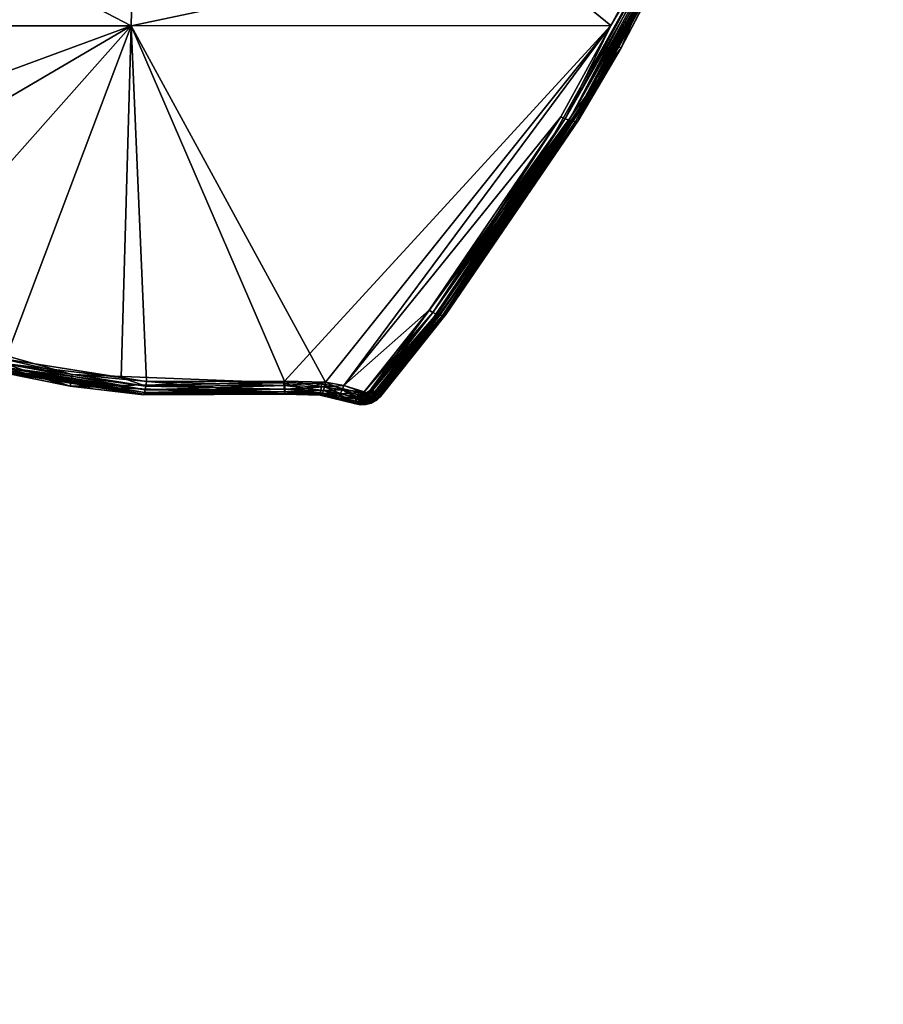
# Model space of a CAD drawing. Extents: x -0.129 to 0.129, y -0.197 to -0.001.
# Tile 10 of 11: x 0.053 to 0.128, y -0.151 to -0.067. Entities that reach past the tile are written whole.
import ezdxf

# ---------------------------------------------------------------- set-up
doc = ezdxf.new("R2010")
doc.units = 0
doc.layers.add('mesh', color=7, linetype='CONTINUOUS')

msp = doc.modelspace()

# ---------------------------------------------------------------- meshes
at = {"layer": 'mesh'}
mesh = msp.add_polyface(dxfattribs=at)
corners = [(0.123254, -0.019422, 0.569091), (0.064356, -0.000677, 0.579702), (0.127052, -0.000677, 0.573668), (0.06374, -0.034301, 0.570159), (0.117336, -0.038707, 0.56378), (0.109483, -0.057362, 0.558023), (0.118694, -0.03428, 0.564999), (0.104151, -0.067145, 0.554668), (0.082478, -0.002606, 0.573101), (0.115288, -0.002606, 0.569821), (0.111897, -0.001564, 0.570211), (0.082478, -0.000677, 0.573101), (0.123598, -0.000677, 0.568816), (0.11899, -0.038759, 0.561896), (0.119987, -0.035951, 0.444562), (0.111762, -0.056088, 0.43733), (0.112587, -0.043827, 0.441733), (0.114587, -0.041432, 0.442594), (0.108543, -0.038758, 0.443554), (0.107324, -0.05571, 0.437466), (0.108179, -0.056088, 0.43733), (0.115464, -0.0451, 0.441276), (0.11775, -0.038817, 0.56364), (0.118132, -0.038889, 0.563411), (0.109872, -0.057501, 0.557875), (0.118462, -0.03892, 0.563105), (0.110233, -0.0576, 0.557644), (0.118723, -0.038907, 0.562738), (0.110547, -0.057653, 0.557341), (0.118902, -0.038853, 0.562328), (0.110799, -0.057658, 0.556982), (0.110979, -0.057615, 0.556583), (-0.123834, -0.001378, -0.530182), (0.127542, -0.001577, 0.456906), (0.123598, -0.001573, 0.456908), (0.108543, -0.038758, -0.516758), (0.100879, -0.056088, -0.510535), (0.114587, -0.041432, -0.515798), (0.112587, -0.043827, -0.514938), (0.115464, -0.0451, -0.514481), (0.118902, -0.038853, -0.635532), (0.111075, -0.057525, -0.629368), (0.11899, -0.038759, -0.6351), (0.118723, -0.038907, -0.635942), (0.110979, -0.057615, -0.629787), (0.118462, -0.03892, -0.63631), (0.110799, -0.057658, -0.630186), (0.118132, -0.038889, -0.636616), (0.110547, -0.057653, -0.630546), (0.11775, -0.038817, -0.636844), (0.110233, -0.0576, -0.630848), (0.117336, -0.038707, -0.636985), (0.109872, -0.057501, -0.631079), (0.111897, -0.001564, -0.643416), (0.082478, -0.000677, -0.646306), (0.123598, -0.000677, -0.64202), (0.082478, -0.002606, -0.646306), (0.115288, -0.002606, -0.643026), (0.041215, -0.002606, -0.648879), (0.06374, -0.034301, -0.643364), (0.118694, -0.03428, -0.638204), (0.123254, -0.019422, -0.642295), (0.109483, -0.057362, -0.631228), (0.127052, -0.000677, -0.646872), (0.064356, -0.000677, -0.652907), (0.041215, -0.000677, -0.648879), (0.111762, -0.056088, -0.621628), (0.111762, -0.056088, -0.510535), (0.119987, -0.035951, -0.517766), (0.108179, -0.056088, -0.510535), (0.107324, -0.05571, -0.51067)]
mesh.append_faces([[corners[k] for k in face] for face in [(0, 1, 2, 2), (0, 3, 1, 1), (3, 4, 5, 5), (3, 6, 4, 4), (0, 6, 3, 3), (5, 7, 3, 3), (8, 9, 10, 10), (10, 11, 8, 8), (10, 12, 11, 11), (13, 14, 15, 15), (11, 2, 1, 1), (12, 2, 11, 11), (16, 17, 18, 18), (19, 16, 18, 18), (20, 21, 16, 16), (21, 15, 14, 14), (20, 15, 21, 21), (22, 5, 4, 4), (23, 24, 22, 22), (25, 26, 23, 23), (27, 28, 25, 25), (29, 30, 27, 27), (13, 31, 29, 29), (32, 33, 34, 34), (18, 35, 36, 36), (17, 35, 18, 18), (17, 37, 35, 35), (16, 37, 17, 17), (16, 38, 37, 37), (21, 38, 16, 16), (21, 39, 38, 38), (40, 41, 42, 42), (43, 44, 40, 40), (45, 46, 43, 43), (47, 48, 45, 45), (49, 50, 47, 47), (51, 52, 49, 49), (53, 54, 55, 55), (56, 53, 57, 57), (56, 54, 53, 53), (58, 54, 56, 56), (59, 60, 61, 61), (59, 51, 60, 60), (62, 51, 59, 59), (61, 63, 64, 64), (64, 59, 61, 61), (54, 63, 55, 55), (54, 64, 63, 63), (65, 64, 54, 54), (66, 67, 68, 68), (42, 66, 68, 68), (41, 66, 42, 42), (35, 37, 38, 38), (67, 39, 68, 68), (69, 38, 39, 39), (70, 35, 38, 38)]])
mesh = msp.add_polyface(dxfattribs=at)
corners = [(0.023194, -0.015449, 0.658927), (0.023239, -0.015967, 0.577473), (0.021951, -0.016402, 0.658917), (0.023829, -0.015449, 0.577604), (0.02478, -0.014206, 0.577927), (0.021889, -0.016748, 0.577284), (0.020504, -0.017002, 0.658906), (0.022588, -0.016402, 0.577366), (0.020376, -0.017154, 0.577201), (0.018951, -0.017206, 0.658894), (0.021142, -0.017002, 0.577228), (0.018805, -0.017155, 0.577232), (0.017399, -0.017002, 0.658882), (0.01959, -0.017206, 0.577202), (0.017288, -0.016748, 0.577375), (0.015952, -0.016402, 0.658871), (0.018036, -0.017002, 0.577289), (0.014709, -0.015449, 0.658861), (0.015931, -0.015964, 0.577618), (0.015342, -0.015449, 0.577772), (0.016587, -0.016402, 0.577484), (0.018951, -0.011206, 0.658894), (-0.000125, -0.067175, 0.560327), (0.010775, -0.084398, 0.552971), (-0.000125, -0.08401, 0.553189), (0.014858, -0.084892, 0.552697), (0.062974, -0.067175, 0.558295), (0.028106, -0.087637, 0.551165), (0.040879, -0.092057, 0.548673), (-0.000125, -0.034301, 0.572217), (0.014386, -0.014206, 0.578132), (0.06374, -0.034301, 0.570159), (0.025377, -0.012759, 0.57831), (0.025578, -0.011206, 0.578728), (0.013783, -0.012759, 0.578539), (0.00039, -0.084057, 0.474538), (0.003128, -0.084095, 0.474723), (0.000225, -0.084055, -0.433016), (0.000225, -0.084055, 0.537709), (0.00289, -0.084089, 0.517283), (0.000225, -0.084055, 0.517465), (-0.000125, -0.067175, -0.633532), (-0.000125, -0.08401, -0.626394), (0.010775, -0.084398, -0.626175), (0.028106, -0.087637, -0.624369), (0.062974, -0.067175, -0.631499), (0.014858, -0.084892, -0.625901), (0.064356, -0.000677, -0.652907), (-0.000125, -0.034301, -0.645421), (0.06374, -0.034301, -0.643364)]
mesh.append_faces([[corners[k] for k in face] for face in [(0, 1, 2, 2), (0, 3, 1, 1), (4, 3, 0, 0), (2, 5, 6, 6), (2, 7, 5, 5), (1, 7, 2, 2), (6, 8, 9, 9), (6, 10, 8, 8), (5, 10, 6, 6), (9, 11, 12, 12), (9, 13, 11, 11), (8, 13, 9, 9), (12, 14, 15, 15), (12, 16, 14, 14), (11, 16, 12, 12), (17, 18, 19, 19), (15, 18, 17, 17), (15, 20, 18, 18), (14, 20, 15, 15), (21, 12, 15, 15), (21, 9, 12, 12), (21, 2, 6, 6), (22, 23, 24, 24), (22, 25, 23, 23), (26, 25, 22, 22), (26, 27, 25, 25), (28, 27, 26, 26), (11, 13, 29, 29), (29, 16, 11, 11), (29, 14, 16, 16), (20, 14, 29, 29), (29, 18, 20, 20), (29, 19, 18, 18), (30, 19, 29, 29), (31, 32, 33, 33), (4, 32, 31, 31), (31, 3, 4, 4), (31, 1, 3, 3), (7, 1, 31, 31), (31, 5, 7, 7), (31, 10, 5, 5), (29, 10, 31, 31), (29, 8, 10, 10), (13, 8, 29, 29), (34, 30, 29, 29), (29, 26, 22, 22), (31, 26, 29, 29), (35, 36, 37, 37), (38, 39, 40, 40), (41, 42, 43, 43), (41, 44, 45, 45), (41, 46, 44, 44), (43, 46, 41, 41), (47, 48, 49, 49), (49, 41, 45, 45), (48, 41, 49, 49)]])
mesh = msp.add_polyface(dxfattribs=at)
corners = [(0.06374, -0.034301, 0.570159), (0.104151, -0.067145, 0.554668), (0.062974, -0.067175, 0.558295), (0.100879, -0.056088, 0.43733), (0.107272, -0.056088, 0.548423), (0.107272, -0.056088, 0.43733), (0.108179, -0.056088, 0.43733), (0.111762, -0.056088, 0.548423), (0.111762, -0.056088, 0.43733), (0.108179, -0.056088, 0.548423), (0.110202, -0.056981, 0.548081), (0.105031, -0.069079, 0.543446), (0.111075, -0.057525, 0.556164), (0.11899, -0.038759, 0.561896), (0.107324, -0.05571, 0.437466), (0.108543, -0.038758, 0.443554), (0.112587, -0.043827, 0.441733), (0.11775, -0.038817, 0.56364), (0.109872, -0.057501, 0.557875), (0.109483, -0.057362, 0.558023), (0.118132, -0.038889, 0.563411), (0.110233, -0.0576, 0.557644), (0.118462, -0.03892, 0.563105), (0.110547, -0.057653, 0.557341), (0.118723, -0.038907, 0.562738), (0.110799, -0.057658, 0.556982), (0.118902, -0.038853, 0.562328), (0.110979, -0.057615, 0.556583), (0.108179, -0.056088, -0.510535), (0.108179, -0.056088, -0.621628), (0.110202, -0.056981, -0.621286), (0.107324, -0.05571, -0.51067), (0.1069, -0.058802, -0.620588), (0.107272, -0.056088, -0.621628), (0.107272, -0.056088, -0.510535), (0.1069, -0.058802, 0.547383), (0.100879, -0.056088, -0.510535), (0.118902, -0.038853, -0.635532), (0.110979, -0.057615, -0.629787), (0.111075, -0.057525, -0.629368), (0.118723, -0.038907, -0.635942), (0.110799, -0.057658, -0.630186), (0.118462, -0.03892, -0.63631), (0.110547, -0.057653, -0.630546), (0.118132, -0.038889, -0.636616), (0.110233, -0.0576, -0.630848), (0.11775, -0.038817, -0.636844), (0.109872, -0.057501, -0.631079), (0.117336, -0.038707, -0.636985), (0.109483, -0.057362, -0.631228), (0.06374, -0.034301, -0.643364), (0.062974, -0.067175, -0.631499), (0.105031, -0.069079, -0.616651), (0.111762, -0.056088, -0.621628), (0.111762, -0.056088, -0.510535), (0.115464, -0.0451, -0.514481), (0.112587, -0.043827, -0.514938), (0.108543, -0.038758, -0.516758), (0.100879, -0.056088, 0.548423), (0.100857, -0.056136, -0.621609)]
mesh.append_faces([[corners[k] for k in face] for face in [(0, 1, 2, 2), (3, 4, 5, 5), (6, 7, 8, 8), (6, 9, 7, 7), (10, 7, 9, 9), (10, 11, 7, 7), (12, 13, 7, 7), (11, 12, 7, 7), (13, 8, 7, 7), (3, 5, 14, 14), (14, 15, 3, 3), (6, 16, 14, 14), (17, 18, 19, 19), (20, 21, 18, 18), (22, 23, 21, 21), (24, 25, 23, 23), (26, 27, 25, 25), (13, 12, 27, 27), (10, 9, 6, 6), (28, 29, 30, 30), (6, 30, 10, 10), (6, 28, 30, 30), (14, 28, 6, 6), (14, 31, 28, 28), (32, 33, 34, 34), (5, 4, 35, 35), (34, 35, 32, 32), (34, 5, 35, 35), (31, 5, 34, 34), (31, 14, 5, 5), (15, 36, 3, 3), (37, 38, 39, 39), (40, 41, 38, 38), (42, 43, 41, 41), (44, 45, 43, 43), (46, 47, 45, 45), (48, 49, 47, 47), (50, 51, 49, 49), (39, 52, 53, 53), (29, 53, 30, 30), (29, 54, 53, 53), (29, 28, 54, 54), (31, 34, 36, 36), (28, 55, 54, 54), (31, 56, 28, 28), (36, 57, 31, 31), (3, 58, 4, 4), (58, 35, 4, 4), (58, 32, 35, 35), (58, 59, 32, 32), (3, 59, 58, 58), (3, 36, 59, 59), (59, 33, 32, 32), (59, 34, 33, 33), (59, 36, 34, 34)]])
mesh = msp.add_polyface(dxfattribs=at)
corners = [(0.099872, -0.074998, 0.551974), (0.081221, -0.098051, 0.543267), (0.104151, -0.067145, 0.554668), (0.098179, -0.078484, 0.539843), (0.105031, -0.069079, 0.543446), (0.110202, -0.056981, 0.548081), (0.084372, -0.098985, 0.53199), (0.104827, -0.068968, 0.552279), (0.111075, -0.057525, 0.556164), (0.101388, -0.075266, 0.550141), (0.100233, -0.075163, 0.551818), (0.110979, -0.057615, 0.556583), (0.088549, -0.09158, 0.545697), (0.10057, -0.075285, 0.551584), (0.08888, -0.091766, 0.545532), (0.100865, -0.075358, 0.551285), (0.08919, -0.091908, 0.545297), (0.101107, -0.07538, 0.550934), (0.089465, -0.092, 0.545002), (0.101284, -0.075349, 0.550547), (0.089694, -0.092038, 0.544659), (0.089866, -0.09202, 0.544283), (0.110799, -0.057658, 0.556982), (0.110547, -0.057653, 0.557341), (0.110233, -0.0576, 0.557644), (0.109872, -0.057501, 0.557875), (0.109483, -0.057362, 0.558023), (0.110202, -0.056981, -0.621286), (0.098179, -0.078484, -0.613048), (0.101284, -0.075349, -0.623751), (0.101388, -0.075266, -0.623346), (0.104827, -0.068968, -0.625484), (0.109872, -0.057501, -0.631079), (0.109483, -0.057362, -0.631228), (0.104151, -0.067145, -0.627872), (0.089975, -0.091947, -0.617095), (0.101107, -0.07538, -0.624139), (0.089866, -0.09202, -0.617488), (0.100865, -0.075358, -0.62449), (0.089694, -0.092038, -0.617864), (0.10057, -0.075285, -0.624789), (0.089465, -0.092, -0.618206), (0.100233, -0.075163, -0.625022), (0.08919, -0.091908, -0.618502), (0.099872, -0.074998, -0.625179), (0.08888, -0.091766, -0.618737), (0.110233, -0.0576, -0.630848), (0.110547, -0.057653, -0.630546), (0.110799, -0.057658, -0.630186), (0.110979, -0.057615, -0.629787), (0.111075, -0.057525, -0.629368), (0.062974, -0.067175, -0.631499), (0.081221, -0.098051, -0.616471), (0.079661, -0.097763, -0.616741), (0.105031, -0.069079, -0.616651), (0.111762, -0.056088, -0.621628)]
mesh.append_faces([[corners[k] for k in face] for face in [(0, 1, 2, 2), (3, 4, 5, 5), (3, 6, 4, 4), (4, 7, 8, 8), (4, 9, 7, 7), (6, 9, 4, 4), (10, 0, 2, 2), (11, 8, 7, 7), (10, 12, 0, 0), (13, 14, 10, 10), (15, 16, 13, 13), (17, 18, 15, 15), (19, 20, 17, 17), (9, 21, 19, 19), (19, 7, 9, 9), (19, 11, 7, 7), (17, 11, 19, 19), (17, 22, 11, 11), (15, 22, 17, 17), (15, 23, 22, 22), (13, 23, 15, 15), (13, 24, 23, 23), (10, 24, 13, 13), (10, 25, 24, 24), (2, 25, 10, 10), (2, 26, 25, 25), (3, 5, 27, 27), (28, 3, 27, 27), (29, 30, 31, 31), (32, 33, 34, 34), (29, 35, 30, 30), (36, 37, 29, 29), (38, 39, 36, 36), (40, 41, 38, 38), (42, 43, 40, 40), (44, 45, 42, 42), (42, 34, 44, 44), (42, 32, 34, 34), (40, 32, 42, 42), (40, 46, 32, 32), (38, 46, 40, 40), (38, 47, 46, 46), (36, 47, 38, 38), (36, 48, 47, 47), (29, 48, 36, 36), (29, 49, 48, 48), (31, 49, 29, 29), (31, 50, 49, 49), (51, 34, 33, 33), (34, 52, 44, 44), (51, 53, 34, 34), (31, 54, 50, 50), (54, 30, 35, 35), (31, 30, 54, 54), (27, 54, 28, 28), (27, 55, 54, 54)]])
mesh = msp.add_polyface(dxfattribs=at)
corners = [(-0.002842, -0.084308, 0.55301), (0.010671, -0.085122, 0.55242), (-0.002827, -0.08464, 0.552692), (-0.000125, -0.08401, 0.553189), (0.010722, -0.084792, 0.552738), (0.010775, -0.084398, 0.552971), (0.014785, -0.085284, 0.552464), (0.006174, -0.084225, -0.468449), (0.006222, -0.085086, -0.467708), (0.006222, -0.084228, -0.467708), (0.004553, -0.085086, -0.471738), (0.005459, -0.084186, -0.470558), (0.004553, -0.084145, -0.471738), (0.005459, -0.085086, -0.470558), (0.005788, -0.084203, -0.469889), (0.006028, -0.085086, -0.469183), (0.006028, -0.084217, -0.469183), (0.003373, -0.085086, -0.472644), (0.003373, -0.084102, -0.472644), (0.002707, -0.084084, -0.472973), (0.001998, -0.085086, -0.473214), (0.001998, -0.08407, -0.473214), (0.001268, -0.08406, -0.473359), (0.000522, -0.084056, -0.473389), (0.000523, -0.085086, -0.473408), (0.006218, -0.084227, -0.438708), (0.001992, -0.085086, -0.433202), (0.002696, -0.084084, -0.433441), (0.003367, -0.084102, -0.433772), (0.001992, -0.08407, -0.433202), (0.000517, -0.085086, -0.433008), (0.001262, -0.08406, -0.433057), (0.000517, -0.084055, -0.433008), (0.004548, -0.084144, -0.434677), (0.004548, -0.085086, -0.434677), (0.005454, -0.084186, -0.435858), (0.005454, -0.085086, -0.435858), (0.006023, -0.085086, -0.437232), (0.006169, -0.084225, -0.437962), (0.006023, -0.084216, -0.437232), (0.005785, -0.084203, -0.436529), (0.020722, -0.086095, 0.490877), (0.016995, -0.085416, 0.482777), (0.018496, -0.085672, 0.48506), (0.000225, -0.084055, -0.433016), (0.01314, -0.08486, 0.478891), (0.015193, -0.085137, 0.480701), (0.010869, -0.084601, 0.477369), (0.008405, -0.084377, 0.476151), (0.005821, -0.084205, 0.475269), (0.003128, -0.084095, 0.474723), (0.020722, -0.086095, -0.610132), (0.020722, -0.086095, 0.536928), (0.00289, -0.084089, 0.517283), (0.000225, -0.084055, 0.537709), (0.005497, -0.084188, 0.516747), (0.010722, -0.084792, -0.625942), (0.010775, -0.084398, -0.626175), (-0.000125, -0.08401, -0.626394), (-0.002842, -0.084308, -0.626215), (-0.002827, -0.08464, -0.625896), (0.014858, -0.084892, -0.625901), (0.062974, -0.067175, -0.631499), (0.028106, -0.087637, -0.624369), (0.040879, -0.092057, -0.621877), (0.000225, -0.085055, -0.610531), (0.000225, -0.084055, -0.610914)]
mesh.append_faces([[corners[k] for k in face] for face in [(0, 1, 2, 2), (3, 4, 0, 0), (3, 5, 4, 4), (6, 4, 5, 5), (7, 8, 9, 9), (10, 11, 12, 12), (13, 14, 11, 11), (15, 16, 14, 14), (7, 16, 15, 15), (17, 18, 19, 19), (12, 18, 17, 17), (20, 21, 22, 22), (19, 21, 20, 20), (22, 23, 24, 24), (25, 9, 8, 8), (26, 27, 28, 28), (26, 29, 27, 27), (30, 31, 29, 29), (32, 31, 30, 30), (33, 34, 28, 28), (35, 36, 33, 33), (37, 38, 25, 25), (37, 39, 38, 38), (36, 40, 39, 39), (35, 40, 36, 36), (41, 28, 27, 27), (29, 41, 27, 27), (41, 31, 32, 32), (42, 43, 44, 44), (44, 45, 46, 46), (47, 45, 44, 44), (44, 48, 47, 47), (44, 49, 48, 48), (50, 49, 44, 44), (41, 33, 28, 28), (41, 35, 33, 33), (51, 16, 7, 7), (9, 51, 7, 7), (41, 39, 40, 40), (41, 38, 39, 39), (51, 25, 38, 38), (51, 14, 16, 16), (51, 11, 14, 14), (51, 18, 12, 12), (51, 19, 18, 18), (51, 22, 21, 21), (51, 23, 22, 22), (52, 53, 54, 54), (52, 55, 53, 53), (56, 57, 58, 58), (59, 56, 58, 58), (60, 56, 59, 59), (61, 57, 56, 56), (62, 63, 64, 64), (51, 65, 66, 66)]])
mesh = msp.add_polyface(dxfattribs=at)
corners = [(0.062974, -0.067175, 0.558295), (0.052177, -0.095781, 0.546371), (0.040879, -0.092057, 0.548673), (0.062116, -0.09736, 0.545012), (0.040416, -0.092134, 0.534614), (0.057754, -0.098099, 0.532329), (0.057911, -0.097111, 0.532707), (0.040029, -0.093057, 0.534261), (0.051607, -0.096865, 0.544568), (0.057794, -0.097845, 0.543745), (0.064027, -0.098834, 0.542916), (0.052046, -0.096157, 0.54614), (0.064077, -0.098787, 0.543361), (0.040673, -0.092421, 0.54845), (0.051917, -0.096468, 0.545826), (0.040475, -0.092717, 0.548138), (0.051797, -0.096696, 0.545445), (0.040295, -0.092929, 0.547754), (0.051691, -0.096831, 0.545018), (0.040144, -0.093044, 0.547321), (0.064245, -0.098087, 0.544477), (0.064189, -0.098403, 0.544162), (0.064132, -0.098641, 0.543783), (0.057911, -0.097111, -0.605912), (0.040416, -0.092134, -0.607818), (0.051691, -0.096831, -0.618223), (0.051607, -0.096865, -0.617772), (0.057794, -0.097845, -0.616949), (0.040029, -0.093057, -0.620066), (0.051797, -0.096696, -0.61865), (0.040144, -0.093044, -0.620525), (0.051917, -0.096468, -0.61903), (0.040295, -0.092929, -0.620959), (0.040475, -0.092717, -0.621342), (0.052046, -0.096157, -0.619344), (0.040673, -0.092421, -0.621654), (0.052177, -0.095781, -0.619575), (0.040879, -0.092057, -0.621877), (0.062116, -0.09736, -0.618216), (0.064245, -0.098087, -0.617682), (0.064189, -0.098403, -0.617366), (0.064132, -0.098641, -0.616988), (0.064077, -0.098787, -0.616565), (0.062974, -0.067175, -0.631499), (0.057754, -0.098099, -0.605533), (0.064027, -0.098834, -0.61612), (0.040029, -0.093057, -0.607465), (0.076087, -0.0978, -0.605648)]
mesh.append_faces([[corners[k] for k in face] for face in [(0, 1, 2, 2), (0, 3, 1, 1), (4, 5, 6, 6), (4, 7, 5, 5), (8, 5, 7, 7), (9, 5, 8, 8), (9, 10, 5, 5), (11, 1, 3, 3), (12, 10, 9, 9), (11, 2, 1, 1), (11, 13, 2, 2), (14, 13, 11, 11), (14, 15, 13, 13), (16, 15, 14, 14), (16, 17, 15, 15), (18, 17, 16, 16), (18, 19, 17, 17), (8, 19, 18, 18), (20, 11, 3, 3), (21, 11, 20, 20), (21, 14, 11, 11), (22, 14, 21, 21), (22, 16, 14, 14), (12, 16, 22, 22), (12, 18, 16, 16), (9, 18, 12, 12), (9, 8, 18, 18), (23, 4, 6, 6), (24, 4, 23, 23), (25, 26, 27, 27), (25, 28, 26, 26), (29, 30, 25, 25), (31, 32, 29, 29), (31, 33, 32, 32), (34, 33, 31, 31), (34, 35, 33, 33), (36, 35, 34, 34), (36, 37, 35, 35), (34, 38, 36, 36), (34, 39, 38, 38), (31, 39, 34, 34), (31, 40, 39, 39), (29, 40, 31, 31), (29, 41, 40, 40), (25, 41, 29, 29), (25, 42, 41, 41), (27, 42, 25, 25), (43, 36, 38, 38), (43, 37, 36, 36), (27, 44, 45, 45), (44, 28, 46, 46), (44, 26, 28, 28), (27, 26, 44, 44), (23, 46, 24, 24), (23, 44, 46, 46), (47, 44, 23, 23)]])
mesh = msp.add_polyface(dxfattribs=at)
corners = [(0.062974, -0.067175, 0.558295), (0.076147, -0.097671, 0.543866), (0.064299, -0.097707, 0.544714), (0.104151, -0.067145, 0.554668), (0.062116, -0.09736, 0.545012), (0.076087, -0.0978, 0.532443), (0.079207, -0.098872, 0.532033), (0.079337, -0.09788, 0.532413), (0.057911, -0.097111, 0.532707), (0.076168, -0.098797, 0.532062), (0.057754, -0.098099, 0.532329), (0.079575, -0.098142, 0.543303), (0.080952, -0.098737, 0.542724), (0.079486, -0.098458, 0.542989), (0.081087, -0.098427, 0.543037), (0.079661, -0.097763, 0.543537), (0.081221, -0.098051, 0.543267), (0.076182, -0.098361, 0.543311), (0.079398, -0.098692, 0.54261), (0.076169, -0.098047, 0.543627), (0.064245, -0.098087, 0.544477), (0.064189, -0.098403, 0.544162), (0.076186, -0.098598, 0.542933), (0.064132, -0.098641, 0.543783), (0.076087, -0.0978, -0.605648), (0.057911, -0.097111, -0.605912), (0.082498, -0.098646, 0.532119), (0.082498, -0.098646, -0.605324), (0.079337, -0.09788, -0.605617), (0.083426, -0.098511, 0.532171), (0.083603, -0.098345, 0.532235), (0.083603, -0.098345, -0.605439), (0.083426, -0.098511, -0.605375), (0.083214, -0.09863, 0.532125), (0.064245, -0.098087, -0.617682), (0.064299, -0.097707, -0.617918), (0.062116, -0.09736, -0.618216), (0.076182, -0.098361, -0.616515), (0.064132, -0.098641, -0.616988), (0.076186, -0.098598, -0.616138), (0.064189, -0.098403, -0.617366), (0.076169, -0.098047, -0.616832), (0.076147, -0.097671, -0.61707), (0.079575, -0.098142, -0.616507), (0.081221, -0.098051, -0.616471), (0.079661, -0.097763, -0.616741), (0.081087, -0.098427, -0.616241), (0.079486, -0.098458, -0.616193), (0.080952, -0.098737, -0.615929), (0.062974, -0.067175, -0.631499), (0.076168, -0.098797, -0.605266), (0.057754, -0.098099, -0.605533), (0.079207, -0.098872, -0.605237), (0.088549, -0.09158, 0.545697), (0.08299, -0.098576, 0.542861), (0.08296, -0.098634, -0.61603)]
mesh.append_faces([[corners[k] for k in face] for face in [(0, 1, 2, 2), (3, 1, 0, 0), (2, 4, 0, 0), (5, 6, 7, 7), (8, 9, 5, 5), (8, 10, 9, 9), (11, 12, 13, 13), (11, 14, 12, 12), (15, 14, 11, 11), (15, 16, 14, 14), (17, 13, 18, 18), (19, 13, 17, 17), (19, 11, 13, 13), (1, 11, 19, 19), (1, 15, 11, 11), (20, 4, 2, 2), (19, 2, 1, 1), (19, 20, 2, 2), (17, 20, 19, 19), (17, 21, 20, 20), (22, 21, 17, 17), (22, 23, 21, 21), (8, 5, 24, 24), (25, 8, 24, 24), (7, 26, 27, 27), (28, 7, 27, 27), (28, 5, 7, 7), (24, 5, 28, 28), (29, 30, 31, 31), (32, 29, 31, 31), (32, 33, 29, 29), (34, 35, 36, 36), (37, 38, 39, 39), (37, 40, 38, 38), (41, 40, 37, 37), (41, 34, 40, 40), (42, 34, 41, 41), (42, 35, 34, 34), (43, 44, 45, 45), (43, 46, 44, 44), (47, 46, 43, 43), (47, 48, 46, 46), (41, 45, 42, 42), (41, 43, 45, 45), (37, 43, 41, 41), (37, 47, 43, 43), (39, 47, 37, 37), (49, 36, 35, 35), (49, 42, 45, 45), (35, 42, 49, 49), (24, 50, 51, 51), (28, 50, 24, 24), (27, 52, 28, 28), (53, 54, 16, 16), (54, 14, 16, 16), (55, 44, 46, 46)]])
mesh = msp.add_polyface(dxfattribs=at)
corners = [(0.104151, -0.067145, 0.554668), (0.079661, -0.097763, 0.543537), (0.076147, -0.097671, 0.543866), (0.081221, -0.098051, 0.543267), (0.099872, -0.074998, 0.551974), (0.088549, -0.09158, 0.545697), (0.083603, -0.098345, 0.532235), (0.084372, -0.098985, 0.53199), (0.098179, -0.078484, 0.539843), (0.083426, -0.098511, 0.532171), (0.089975, -0.091947, 0.543891), (0.101388, -0.075266, 0.550141), (0.084372, -0.098985, 0.541067), (0.089465, -0.092, 0.545002), (0.083604, -0.09892, 0.542457), (0.08919, -0.091908, 0.545297), (0.100233, -0.075163, 0.551818), (0.08888, -0.091766, 0.545532), (0.10057, -0.075285, 0.551584), (0.100865, -0.075358, 0.551285), (0.101107, -0.07538, 0.550934), (0.089694, -0.092038, 0.544659), (0.101284, -0.075349, 0.550547), (0.089866, -0.09202, 0.544283), (0.098179, -0.078484, -0.613048), (0.083603, -0.098345, -0.605439), (0.084372, -0.098985, -0.614272), (0.089975, -0.091947, -0.617095), (0.089866, -0.09202, -0.617488), (0.08327, -0.098747, -0.615917), (0.08888, -0.091766, -0.618737), (0.088549, -0.09158, -0.618901), (0.083743, -0.098972, -0.615507), (0.08919, -0.091908, -0.618502), (0.083604, -0.09892, -0.615662), (0.089465, -0.092, -0.618206), (0.101284, -0.075349, -0.623751), (0.101107, -0.07538, -0.624139), (0.089694, -0.092038, -0.617864), (0.100865, -0.075358, -0.62449), (0.10057, -0.075285, -0.624789), (0.100233, -0.075163, -0.625022), (0.099872, -0.074998, -0.625179), (0.081221, -0.098051, -0.616471), (0.104151, -0.067145, -0.627872), (0.079661, -0.097763, -0.616741), (0.084372, -0.098985, -0.605194), (0.105031, -0.069079, -0.616651), (0.084261, -0.099053, 0.541454), (0.083791, -0.09899, 0.54225), (0.084027, -0.099051, 0.541923), (0.08299, -0.098576, 0.542861), (0.08327, -0.098747, 0.542713), (0.083395, -0.098815, 0.542623), (0.08296, -0.098634, -0.61603), (0.083311, -0.098863, -0.615831), (0.083869, -0.09902, -0.615368), (0.084027, -0.099051, -0.615127), (0.08424, -0.099054, -0.614704)]
mesh.append_faces([[corners[k] for k in face] for face in [(0, 1, 2, 2), (0, 3, 1, 1), (4, 5, 3, 3), (6, 7, 8, 8), (9, 7, 6, 6), (7, 10, 11, 11), (12, 10, 7, 7), (13, 14, 15, 15), (16, 17, 5, 5), (18, 15, 17, 17), (19, 13, 15, 15), (20, 21, 13, 13), (22, 23, 21, 21), (11, 10, 23, 23), (24, 6, 8, 8), (25, 6, 24, 24), (26, 27, 28, 28), (29, 30, 31, 31), (32, 33, 34, 34), (32, 35, 33, 33), (36, 28, 27, 27), (37, 38, 28, 28), (39, 35, 38, 38), (40, 33, 35, 35), (41, 30, 33, 33), (42, 31, 30, 30), (42, 43, 31, 31), (44, 45, 43, 43), (27, 26, 46, 46), (47, 27, 46, 46), (24, 46, 25, 25), (24, 47, 46, 46), (10, 48, 23, 23), (10, 12, 48, 48), (21, 49, 13, 13), (21, 50, 49, 49), (23, 50, 21, 21), (23, 48, 50, 50), (13, 49, 14, 14), (51, 5, 17, 17), (17, 52, 51, 51), (15, 52, 17, 17), (15, 53, 52, 52), (14, 53, 15, 15), (29, 31, 54, 54), (55, 30, 29, 29), (55, 33, 30, 30), (34, 33, 55, 55), (56, 35, 32, 32), (35, 57, 38, 38), (35, 56, 57, 57), (28, 58, 26, 26), (38, 58, 28, 28), (38, 57, 58, 58), (43, 54, 31, 31)]])
mesh = msp.add_polyface(dxfattribs=at)
corners = [(0.079337, -0.09788, 0.532413), (0.079207, -0.098872, 0.532033), (0.082161, -0.099587, 0.531759), (0.082161, -0.099587, 0.541067), (0.080611, -0.099129, 0.541472), (0.079317, -0.098835, 0.542187), (0.080708, -0.099097, 0.54192), (0.079398, -0.098692, 0.54261), (0.080823, -0.098964, 0.542346), (0.021953, -0.138859, 0.443549), (0.026654, -0.14427, 0.446846), (0.021895, -0.138625, 0.444176), (0.026724, -0.144518, 0.446225), (0.029634, -0.150844, 0.449935), (0.029712, -0.151108, 0.449322), (0.026457, -0.144102, 0.447466), (0.021733, -0.138499, 0.444816), (0.029415, -0.150628, 0.450532), (0.026143, -0.144024, 0.448054), (0.021475, -0.138488, 0.445436), (0.029066, -0.150471, 0.451084), (0.025727, -0.144038, 0.448582), (0.021135, -0.138591, 0.446006), (0.028603, -0.150382, 0.451563), (0.025231, -0.144145, 0.449022), (0.028051, -0.150364, 0.451944), (0.024679, -0.144339, 0.449353), (0.020729, -0.138805, 0.446497), (0.027436, -0.150419, 0.45221), (0.024099, -0.144609, 0.449558), (0.020278, -0.139117, 0.446884), (0.02679, -0.150544, 0.452346), (0.022109, -0.148156, 0.423611), (0.022212, -0.148445, 0.423746), (0.02476, -0.151142, 0.425024), (0.024699, -0.150844, 0.424884), (0.020499, -0.14649, 0.450407), (0.080708, -0.099097, -0.615125), (0.082437, -0.099455, -0.615153), (0.080823, -0.098964, -0.61555), (0.079317, -0.098835, -0.615392), (0.080611, -0.099129, -0.614676), (0.082161, -0.099587, -0.604963), (0.082161, -0.099587, -0.614272), (0.079207, -0.098872, -0.605237), (0.082498, -0.098646, -0.605324), (0.079245, -0.098877, 0.541741), (0.082672, -0.099265, 0.542307), (0.080952, -0.098737, 0.542724), (0.082437, -0.099455, 0.541948), (0.082284, -0.099573, 0.54152), (0.082278, -0.099573, -0.614705), (0.082603, -0.099254, -0.615511), (0.080952, -0.098737, -0.615929), (0.079207, -0.098876, -0.614949)]
mesh.append_faces([[corners[k] for k in face] for face in [(0, 1, 2, 2), (1, 3, 2, 2), (1, 4, 3, 3), (5, 6, 4, 4), (7, 6, 5, 5), (7, 8, 6, 6), (9, 10, 11, 11), (12, 10, 9, 9), (12, 13, 10, 10), (14, 13, 12, 12), (11, 15, 16, 16), (10, 15, 11, 11), (10, 17, 15, 15), (13, 17, 10, 10), (16, 18, 19, 19), (15, 18, 16, 16), (15, 20, 18, 18), (17, 20, 15, 15), (19, 21, 22, 22), (18, 21, 19, 19), (18, 23, 21, 21), (20, 23, 18, 18), (21, 24, 22, 22), (21, 25, 24, 24), (23, 25, 21, 21), (24, 26, 27, 27), (24, 28, 26, 26), (25, 28, 24, 24), (26, 29, 30, 30), (26, 31, 29, 29), (28, 31, 26, 26), (32, 33, 34, 34), (9, 35, 12, 12), (9, 32, 35, 35), (36, 29, 31, 31), (37, 38, 39, 39), (40, 37, 39, 39), (41, 42, 43, 43), (41, 44, 42, 42), (45, 42, 44, 44), (46, 4, 1, 1), (47, 8, 48, 48), (49, 8, 47, 47), (50, 8, 49, 49), (50, 6, 8, 8), (50, 4, 6, 6), (3, 4, 50, 50), (5, 4, 46, 46), (51, 41, 43, 43), (51, 37, 41, 41), (39, 52, 53, 53), (39, 38, 52, 52), (37, 51, 38, 38), (54, 37, 40, 40), (54, 41, 37, 37), (54, 44, 41, 41)]])
mesh = msp.add_polyface(dxfattribs=at)
corners = [(0.083214, -0.09863, 0.532125), (0.084017, -0.099318, 0.531862), (0.083426, -0.098511, 0.532171), (0.079337, -0.09788, 0.532413), (0.082161, -0.099587, 0.531759), (0.082498, -0.098646, 0.532119), (0.076087, -0.0978, 0.532443), (0.076168, -0.098797, 0.532062), (0.079207, -0.098872, 0.532033), (0.076168, -0.098797, 0.542069), (0.057754, -0.098099, 0.532329), (0.064027, -0.098834, 0.542916), (0.079486, -0.098458, 0.542989), (0.080823, -0.098964, 0.542346), (0.079398, -0.098692, 0.54261), (0.080952, -0.098737, 0.542724), (0.076186, -0.098598, 0.542933), (0.079317, -0.098835, 0.542187), (0.076182, -0.098746, 0.542512), (0.076182, -0.098361, 0.543311), (0.064132, -0.098641, 0.543783), (0.064077, -0.098787, 0.543361), (0.083214, -0.09863, -0.60533), (0.083426, -0.098511, -0.605375), (0.082979, -0.098694, 0.532101), (0.082979, -0.098694, -0.605305), (0.082735, -0.0987, 0.532099), (0.082735, -0.0987, -0.605303), (0.082498, -0.098646, -0.605324), (0.057794, -0.097845, -0.616949), (0.064027, -0.098834, -0.61612), (0.064077, -0.098787, -0.616565), (0.076182, -0.098746, -0.615717), (0.076168, -0.098797, -0.615274), (0.076186, -0.098598, -0.616138), (0.064132, -0.098641, -0.616988), (0.080952, -0.098737, -0.615929), (0.082677, -0.099139, -0.615638), (0.081087, -0.098427, -0.616241), (0.079398, -0.098692, -0.615815), (0.079486, -0.098458, -0.616193), (0.080823, -0.098964, -0.61555), (0.079317, -0.098835, -0.615392), (0.076168, -0.098797, -0.605266), (0.057754, -0.098099, -0.605533), (0.079337, -0.09788, -0.605617), (0.079207, -0.098872, -0.605237), (0.083592, -0.099556, -0.604975), (0.083603, -0.098345, -0.605439), (0.084017, -0.099318, -0.605066), (0.079245, -0.098877, 0.541741), (0.082801, -0.098943, 0.542638), (0.08299, -0.098576, 0.542861), (0.083013, -0.098944, 0.542627), (0.083395, -0.098815, 0.542623), (0.08327, -0.098747, 0.542713), (0.081087, -0.098427, 0.543037), (0.082672, -0.099265, 0.542307), (0.079207, -0.098876, -0.614949), (0.082801, -0.098943, -0.615842), (0.08296, -0.098634, -0.61603), (0.083013, -0.098944, -0.615831), (0.08327, -0.098747, -0.615917)]
mesh.append_faces([[corners[k] for k in face] for face in [(0, 1, 2, 2), (3, 4, 5, 5), (6, 7, 8, 8), (7, 9, 8, 8), (10, 9, 7, 7), (10, 11, 9, 9), (12, 13, 14, 14), (12, 15, 13, 13), (16, 17, 18, 18), (16, 14, 17, 17), (19, 14, 16, 16), (18, 20, 16, 16), (18, 21, 20, 20), (9, 21, 18, 18), (9, 11, 21, 21), (22, 0, 23, 23), (22, 24, 0, 0), (25, 24, 22, 22), (25, 26, 24, 24), (27, 26, 25, 25), (27, 5, 26, 26), (28, 5, 27, 27), (29, 30, 31, 31), (32, 30, 33, 33), (32, 31, 30, 30), (34, 31, 32, 32), (34, 35, 31, 31), (36, 37, 38, 38), (39, 36, 40, 40), (39, 41, 36, 36), (42, 41, 39, 39), (34, 39, 40, 40), (32, 39, 34, 34), (32, 42, 39, 39), (30, 43, 33, 33), (30, 44, 43, 43), (45, 46, 43, 43), (23, 47, 22, 22), (48, 49, 23, 23), (8, 9, 50, 50), (51, 52, 53, 53), (52, 54, 53, 53), (52, 55, 54, 54), (52, 51, 56, 56), (57, 15, 56, 56), (18, 50, 9, 9), (18, 17, 50, 50), (32, 33, 58, 58), (38, 37, 59, 59), (60, 38, 59, 59), (58, 42, 32, 32), (60, 61, 62, 62), (59, 61, 60, 60), (58, 43, 46, 46), (33, 43, 58, 58)]])
mesh = msp.add_polyface(dxfattribs=at)
corners = [(0.082735, -0.0987, 0.532099), (0.083122, -0.099684, 0.531722), (0.082979, -0.098694, 0.532101), (0.082635, -0.099695, 0.531718), (0.082498, -0.098646, 0.532119), (0.082161, -0.099587, 0.531759), (0.083092, -0.099493, 0.541926), (0.083577, -0.099511, 0.541501), (0.083112, -0.099637, 0.541501), (0.083058, -0.099258, 0.542307), (0.083521, -0.099376, 0.541926), (0.083013, -0.098944, 0.542627), (0.083431, -0.099156, 0.542307), (0.082677, -0.099139, 0.542434), (0.082647, -0.099501, 0.541926), (0.082632, -0.099646, 0.541501), (0.083013, -0.098944, -0.615831), (0.082677, -0.099139, -0.615638), (0.083058, -0.099258, -0.615512), (0.082647, -0.099501, -0.61513), (0.083092, -0.099493, -0.61513), (0.082632, -0.099646, -0.614705), (0.083112, -0.099637, -0.614705), (0.082161, -0.099587, -0.614272), (0.082161, -0.099587, -0.604963), (0.082635, -0.099695, -0.604922), (0.082735, -0.0987, -0.605303), (0.082498, -0.098646, -0.605324), (0.082979, -0.098694, -0.605305), (0.083122, -0.099684, -0.604926), (0.083214, -0.09863, -0.60533), (0.083122, -0.099684, 0.541067), (0.082635, -0.099695, 0.541067), (0.082161, -0.099587, 0.541067), (0.082437, -0.099455, 0.541948), (0.082672, -0.099265, 0.542307), (0.082284, -0.099573, 0.54152), (0.082801, -0.098943, 0.542638), (0.081087, -0.098427, 0.543037), (0.080952, -0.098737, -0.615929), (0.082603, -0.099254, -0.615511), (0.083311, -0.098863, -0.615831), (0.08327, -0.098747, -0.615917), (0.082437, -0.099455, -0.615153), (0.082627, -0.099693, -0.614272), (0.082278, -0.099573, -0.614705), (0.083119, -0.099684, -0.614272), (0.083577, -0.099511, -0.614705), (0.082801, -0.098943, -0.615842)]
mesh.append_faces([[corners[k] for k in face] for face in [(0, 1, 2, 2), (0, 3, 1, 1), (4, 3, 0, 0), (4, 5, 3, 3), (6, 7, 8, 8), (9, 10, 6, 6), (11, 12, 9, 9), (9, 13, 11, 11), (8, 14, 6, 6), (8, 15, 14, 14), (16, 17, 18, 18), (18, 19, 20, 20), (20, 21, 22, 22), (19, 21, 20, 20), (23, 24, 25, 25), (26, 24, 27, 27), (26, 25, 24, 24), (28, 25, 26, 26), (28, 29, 25, 25), (30, 29, 28, 28), (1, 3, 31, 31), (3, 32, 31, 31), (5, 32, 3, 3), (33, 32, 5, 5), (8, 31, 32, 32), (15, 32, 33, 33), (14, 34, 35, 35), (14, 36, 34, 34), (15, 36, 14, 14), (33, 36, 15, 15), (8, 7, 31, 31), (11, 13, 37, 37), (9, 35, 13, 13), (6, 35, 9, 9), (6, 14, 35, 35), (32, 15, 8, 8), (38, 37, 13, 13), (35, 38, 13, 13), (39, 40, 17, 17), (41, 42, 16, 16), (18, 17, 40, 40), (40, 43, 19, 19), (44, 45, 23, 23), (44, 21, 45, 45), (44, 22, 21, 21), (46, 22, 44, 44), (46, 47, 22, 22), (16, 18, 41, 41), (48, 17, 16, 16), (40, 19, 18, 18), (19, 45, 21, 21), (43, 45, 19, 19), (25, 44, 23, 23), (29, 44, 25, 25), (29, 46, 44, 44)]])
mesh = msp.add_polyface(dxfattribs=at)
corners = [(0.083426, -0.098511, 0.532171), (0.084017, -0.099318, 0.531862), (0.084372, -0.098985, 0.53199), (0.083214, -0.09863, 0.532125), (0.083592, -0.099556, 0.531771), (0.082979, -0.098694, 0.532101), (0.083122, -0.099684, 0.531722), (0.084372, -0.098985, 0.541067), (0.083592, -0.099556, 0.541067), (0.083996, -0.099275, 0.541501), (0.083521, -0.099376, 0.541926), (0.083909, -0.099157, 0.541926), (0.083577, -0.099511, 0.541501), (0.083092, -0.099493, 0.541926), (0.083058, -0.099258, 0.542307), (0.083431, -0.099156, 0.542307), (0.083431, -0.099156, -0.615512), (0.083743, -0.098972, -0.615507), (0.083604, -0.09892, -0.615662), (0.083092, -0.099493, -0.61513), (0.083521, -0.099376, -0.61513), (0.083058, -0.099258, -0.615512), (0.083909, -0.099157, -0.61513), (0.083577, -0.099511, -0.614705), (0.083996, -0.099275, -0.614705), (0.083112, -0.099637, -0.614705), (0.083592, -0.099556, -0.604975), (0.083592, -0.099556, -0.614272), (0.083122, -0.099684, -0.604926), (0.083214, -0.09863, -0.60533), (0.083426, -0.098511, -0.605375), (0.084017, -0.099318, -0.605066), (0.083603, -0.098345, -0.605439), (0.084372, -0.098985, -0.605194), (0.084023, -0.099312, 0.541067), (0.083122, -0.099684, 0.541067), (0.083395, -0.098815, 0.542623), (0.083604, -0.09892, 0.542457), (0.083791, -0.09899, 0.54225), (0.084027, -0.099051, 0.541923), (0.084261, -0.099053, 0.541454), (0.083013, -0.098944, 0.542627), (0.084027, -0.099051, -0.615127), (0.083869, -0.09902, -0.615368), (0.08424, -0.099054, -0.614704), (0.083119, -0.099684, -0.614272), (0.084017, -0.099318, -0.614272), (0.084372, -0.098985, -0.614272), (0.083311, -0.098863, -0.615831)]
mesh.append_faces([[corners[k] for k in face] for face in [(0, 1, 2, 2), (3, 4, 1, 1), (5, 4, 3, 3), (5, 6, 4, 4), (1, 7, 2, 2), (4, 8, 1, 1), (9, 10, 11, 11), (9, 12, 10, 10), (13, 10, 12, 12), (14, 15, 10, 10), (16, 17, 18, 18), (16, 19, 20, 20), (21, 19, 16, 16), (22, 23, 24, 24), (20, 23, 22, 22), (20, 25, 23, 23), (19, 25, 20, 20), (26, 27, 28, 28), (29, 26, 28, 28), (30, 31, 26, 26), (32, 33, 31, 31), (1, 34, 7, 7), (1, 8, 34, 34), (4, 35, 8, 8), (6, 35, 4, 4), (12, 8, 35, 35), (36, 37, 15, 15), (15, 38, 10, 10), (37, 38, 15, 15), (38, 39, 11, 11), (39, 9, 11, 11), (40, 9, 39, 39), (40, 34, 9, 9), (7, 34, 40, 40), (11, 10, 38, 38), (34, 12, 9, 9), (34, 8, 12, 12), (41, 36, 15, 15), (22, 42, 43, 43), (24, 44, 42, 42), (16, 43, 17, 17), (27, 23, 45, 45), (46, 23, 27, 27), (46, 24, 23, 23), (46, 44, 24, 24), (47, 44, 46, 46), (48, 16, 18, 18), (48, 21, 16, 16), (43, 20, 22, 22), (16, 20, 43, 43), (22, 24, 42, 42), (28, 27, 45, 45), (26, 46, 27, 27), (31, 46, 26, 26), (33, 46, 31, 31), (47, 46, 33, 33)]])

doc.saveas('drawing.dxf')
